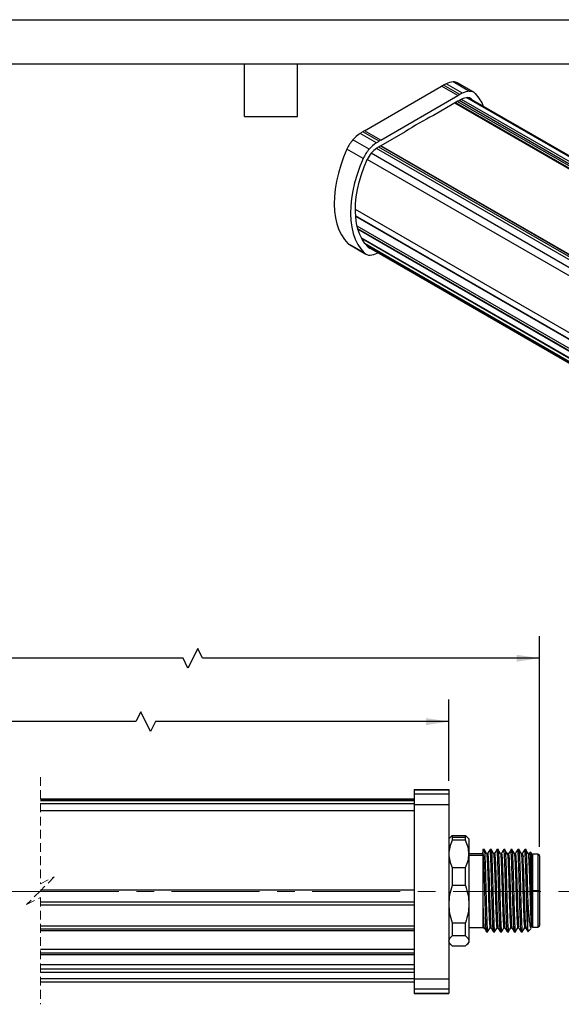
# Model space of a CAD drawing. Header units: millimetres. Extents: x 0 to 279, y 0 to 216.
# Tile 3 of 6: x 103 to 182, y 74 to 216. Entities that reach past the tile are written whole.
import ezdxf

# ---------------------------------------------------------------- set-up
doc = ezdxf.new("R2010")
doc.units = ezdxf.units.MM
doc.linetypes.add('CENTERX2', pattern=[20.32, 12.7, -2.54, 2.54, -2.54])
doc.linetypes.add('HIDDEN', pattern=[1.905, 1.27, -0.635])
doc.layers.add('CENTER', color=40, linetype='CENTERX2')
doc.layers.add('DIMENSIONS', color=140, linetype='Continuous', lineweight=25)
doc.layers.add('TEXT', color=140, linetype='Continuous', lineweight=25)
doc.styles.add('SLDTEXTSTYLE0', font='TXT', dxfattribs={"width": 0.7})
doc.dimstyles.new('SLDDIMSTYLE0', dxfattribs={"dimtxt": 2.158008, "dimasz": 3.302, "dimexe": 0, "dimexo": 0.0625, "dimgap": 0.539502, "dimtad": 0, "dimtih": 1, "dimtoh": 1, "dimdec": 1, "dimrnd": 1e-09, "dimzin": 12, "dimdsep": 46, "dimtxsty": 'SLDTEXTSTYLE0', "dimsah": 1, "dimcen": 0.09, "dimadec": 0, "dimazin": 3, "dimtfac": 1, "dimtdec": 1, "dimtofl": 0, "dimtmove": 0, "dimatfit": 3, "dimfxl": 0, "dimfrac": 2, "dimtolj": 1, "dimtzin": 12, "dimarcsym": 0})
doc.dimstyles.new('SLDDIMSTYLE3', dxfattribs={"dimtxt": 2.158008, "dimasz": 3.302, "dimexe": 0, "dimexo": 0.0625, "dimgap": 0.539502, "dimtad": 0, "dimtih": 1, "dimtoh": 1, "dimdec": 1, "dimrnd": 1e-09, "dimzin": 4, "dimdsep": 46, "dimtxsty": 'SLDTEXTSTYLE0', "dimsah": 1, "dimcen": 0.09, "dimadec": 0, "dimazin": 1, "dimtfac": 1, "dimtdec": 1, "dimtofl": 0, "dimtmove": 0, "dimatfit": 3, "dimfxl": 0, "dimfrac": 2, "dimtolj": 1, "dimtzin": 12, "dimarcsym": 0})

# ---------------------------------------------------------------- blocks, each defined once
blk = doc.blocks.new('_D_7')
at = {"layer": 'DIMENSIONS'}
for p, q in [((31.53, 106), (31.53, 117.74)), ((165.37, 106), (165.37, 117.74)), ((120.9, 115.98), (120.19, 114.57)), ((122.31, 113.16), (120.9, 115.98)), ((31.53, 114.57), (71.7, 114.57)), ((74.63, 114.57), (73.9, 114.57)), ((73.9, 114.57), (73.9, 111.14)), ((81.04, 114.57), (81.76, 114.57)), ((81.76, 114.57), (81.76, 111.14)), ((120.19, 114.57), (83.96, 114.57)), ((123.01, 114.57), (122.31, 113.16)), ((165.37, 114.57), (123.01, 114.57)), ((73.9, 111.14), (74.63, 111.14)), ((81.76, 111.14), (81.04, 111.14))]:
    blk.add_line(p, q, dxfattribs=at)
for points in [[(31.53, 114.57), (34.84, 114.06), (34.84, 115.08)], [(165.37, 114.57), (162.07, 115.08), (162.07, 114.06)]]:
    blk.add_solid(points, dxfattribs=at)
at = {"layer": 'DIMENSIONS', "char_height": 2.117, "attachment_point": 1, "style": 'SLDTEXTSTYLE0'}
for s, insert in [('210.0', (73.73, 117.78)), ('8.27', (74.63, 113.87))]:
    blk.add_mtext(s, dxfattribs=dict(at, insert=insert))
blk = doc.blocks.new('_D_8')
at = {"layer": 'DIMENSIONS'}
for p, q in [((31.53, 106), (31.53, 126.89)), ((178.47, 96.48), (178.47, 126.89)), ((129.11, 125.13), (127.7, 122.3)), ((129.82, 123.72), (129.11, 125.13)), ((31.53, 123.72), (71.7, 123.72)), ((74.63, 123.72), (73.9, 123.72)), ((73.9, 123.72), (73.9, 120.29)), ((81.04, 123.72), (81.76, 123.72)), ((81.76, 123.72), (81.76, 120.29)), ((127, 123.72), (83.96, 123.72)), ((127.7, 122.3), (127, 123.72)), ((178.47, 123.72), (129.82, 123.72)), ((73.9, 120.29), (74.63, 120.29)), ((81.76, 120.29), (81.04, 120.29))]:
    blk.add_line(p, q, dxfattribs=at)
for points in [[(31.53, 123.72), (34.84, 123.21), (34.84, 124.22)], [(178.47, 123.72), (175.17, 124.22), (175.17, 123.21)]]:
    blk.add_solid(points, dxfattribs=at)
at = {"layer": 'DIMENSIONS', "char_height": 2.117, "attachment_point": 1, "style": 'SLDTEXTSTYLE0'}
for s, insert in [('223.1', (73.73, 126.93)), ('8.78', (74.63, 123.01))]:
    blk.add_mtext(s, dxfattribs=dict(at, insert=insert))

msp = doc.modelspace()

# ---------------------------------------------------------------- linework, layer by layer
at = {"color": 7, "linetype": 'Continuous'}
msp.add_line((0, 215.9), (279.4, 215.9), dxfattribs=at)
for p, q in [((153.21, 199.87), (164.33, 206.3)), ((166.69, 204.94), (164.33, 206.3)), ((166.95, 205.08), (164.59, 206.44)), ((167.33, 205.28), (164.97, 206.64)), ((168.37, 205.56), (166.02, 206.92)), ((168.99, 205.42), (166.63, 206.78)), ((155.56, 198.51), (166.69, 204.94)), ((166.69, 204.12), (163.18, 202.09)), ((259.84, 149.86), (166.26, 203.87)), ((166.36, 203.93), (259.93, 149.91)), ((166.64, 204.09), (260.21, 150.07)), ((260.46, 150.21), (166.89, 204.23)), ((260.77, 150.39), (167.21, 204.4)), ((261.35, 150.72), (167.96, 204.64)), ((261.48, 150.79), (168.2, 204.64)), ((168.65, 204.42), (168.29, 204.63)), ((168.73, 204.33), (168.65, 204.42)), ((154.92, 198.12), (152.56, 199.48)), ((155.3, 198.36), (152.95, 199.72)), ((155.56, 198.51), (153.21, 199.87)), ((159.07, 199.72), (155.56, 197.7)), ((153.88, 197.19), (151.52, 198.55)), ((155.52, 197.67), (249.12, 143.63)), ((249.17, 143.67), (155.57, 197.7)), ((153.02, 195.86), (150.66, 197.22)), ((247.92, 142.48), (154.16, 196.61)), ((248.62, 143.23), (154.94, 197.31)), ((248.9, 143.47), (155.27, 197.52)), ((247.38, 141.6), (153.6, 195.74)), ((245.48, 134.48), (151.88, 188.52)), ((245.46, 133.59), (151.91, 187.59)), ((151.92, 187.52), (245.46, 133.52)), ((151.96, 187.49), (151.93, 187.44)), ((245.54, 132.19), (152.13, 186.11)), ((245.59, 131.82), (152.24, 185.71)), ((245.61, 131.7), (152.27, 185.59)), ((153.16, 182.23), (150.8, 183.59)), ((151.01, 183.43), (153.37, 182.06)), ((245.84, 130.67), (152.74, 184.41)), ((152.77, 184.36), (245.85, 130.62)), ((152.9, 184.28), (152.88, 184.26)), ((245.86, 130.58), (152.88, 184.26)), ((246.06, 129.99), (153.28, 183.55)), ((246.15, 129.76), (153.56, 183.21)), ((153.62, 183.16), (246.17, 129.73)), ((160.37, 104.78), (165.37, 104.78)), ((160.37, 104.78), (160.37, 104.73)), ((160.37, 104.78), (165.37, 104.78)), ((160.37, 104.78), (160.37, 104.78)), ((160.37, 104.73), (165.37, 104.73)), ((160.37, 104.73), (160.37, 104.14)), ((160.37, 104.14), (165.37, 104.14)), ((160.37, 104.14), (160.37, 102.61)), ((165.37, 104.78), (165.37, 104.73)), ((165.37, 104.78), (165.37, 104.78)), ((165.37, 104.73), (165.37, 104.14)), ((165.37, 104.14), (165.37, 102.61)), ((160.37, 103.38), (106.4, 103.38)), ((106.4, 103.18), (160.37, 103.18)), ((160.37, 103.18), (106.4, 103.18)), ((160.37, 103.14), (106.4, 103.14)), ((160.37, 102.69), (106.4, 102.69)), ((160.37, 102.61), (160.37, 77.41)), ((160.37, 102.61), (165.37, 102.61)), ((165.37, 102.61), (165.37, 77.41)), ((160.37, 101.69), (106.4, 101.69)), ((165.67, 97.92), (165.87, 98.12)), ((165.87, 98.12), (165.87, 97.88)), ((165.87, 98.12), (167.77, 98.12)), ((167.77, 97.88), (167.77, 98.12)), ((167.77, 98.12), (167.98, 97.92)), ((165.65, 97.94), (165.37, 97.66)), ((165.87, 97.88), (165.87, 97.43)), ((165.87, 97.88), (167.77, 97.88)), ((167.77, 97.43), (165.87, 97.43)), ((167.77, 97.43), (167.77, 97.88)), ((168.27, 97.66), (167.99, 97.94)), ((168.27, 97.66), (168.27, 95.46)), ((170.27, 95.46), (168.27, 95.46)), ((168.27, 95.46), (168.27, 88.21)), ((168.27, 95.28), (170.27, 95.28)), ((170.53, 96.11), (170.27, 96.11)), ((170.27, 96.11), (170.27, 95.9)), ((170.27, 95.9), (170.27, 95.73)), ((170.27, 95.9), (170.52, 95.9)), ((170.42, 95.15), (170.27, 95.73)), ((170.27, 95.73), (170.27, 94.93)), ((170.98, 95.51), (170.83, 95.51)), ((171.53, 96.11), (171.33, 96.11)), ((171.52, 95.9), (171.37, 95.9)), ((171.98, 95.51), (171.83, 95.51)), ((172.53, 96.11), (172.33, 96.11)), ((172.52, 95.9), (172.37, 95.9)), ((172.98, 95.51), (172.83, 95.51)), ((173.53, 96.11), (173.33, 96.11)), ((173.52, 95.9), (173.37, 95.9)), ((173.51, 95.96), (173.52, 95.9)), ((173.98, 95.51), (173.82, 95.51)), ((174.53, 96.11), (174.33, 96.11)), ((174.37, 95.9), (174.35, 96)), ((174.52, 95.9), (174.37, 95.9)), ((174.98, 95.51), (174.83, 95.51)), ((175.53, 96.11), (175.33, 96.11)), ((175.52, 95.9), (175.37, 95.9)), ((175.98, 95.51), (175.83, 95.51)), ((176.53, 96.11), (176.33, 96.11)), ((176.37, 95.9), (176.52, 95.9)), ((176.98, 95.51), (176.83, 95.51)), ((177.11, 95.74), (176.97, 95.49)), ((177.27, 95.61), (177.14, 95.74)), ((177.27, 95.61), (177.27, 90.83)), ((178.27, 95.41), (177.47, 95.41)), ((177.47, 95.41), (177.47, 90.16)), ((178.27, 90.16), (178.27, 95.41)), ((170.27, 94.93), (170.27, 88.89)), ((178.47, 95.21), (178.47, 90.16)), ((165.87, 93.49), (165.87, 90.9)), ((165.87, 93.49), (167.77, 93.49)), ((167.77, 90.9), (167.77, 93.49)), ((160.37, 90.22), (106.4, 90.22)), ((167.77, 90.9), (165.87, 90.9)), ((177.27, 90.83), (177.27, 88.89)), ((177.27, 90.16), (177.47, 90.16)), ((178.27, 90.16), (177.47, 90.16)), ((177.47, 90.16), (177.47, 84.91)), ((178.47, 90.16), (178.27, 90.16)), ((178.27, 84.91), (178.27, 90.16)), ((178.47, 90.16), (178.47, 85.11)), ((160.37, 88.48), (106.4, 88.48)), ((168.27, 88.21), (168.27, 82.91)), ((170.27, 88.89), (170.27, 85.12)), ((176.77, 84.6), (176.77, 88.62)), ((177.27, 88.89), (177.27, 85.12)), ((106.4, 88.11), (160.37, 88.11)), ((165.87, 85.53), (167.77, 85.53)), ((165.87, 85.53), (165.87, 83.63)), ((167.77, 83.63), (167.77, 85.53)), ((160.37, 85.06), (106.4, 85.06)), ((160.37, 84.59), (106.4, 84.59)), ((160.37, 84.37), (106.4, 84.37)), ((168.27, 84.86), (170.27, 84.86)), ((170.27, 85.12), (170.27, 84.74)), ((170.33, 84.81), (170.48, 84.81)), ((170.83, 84.21), (171.03, 84.21)), ((170.99, 84.22), (170.99, 84.22)), ((171.33, 84.81), (171.48, 84.81)), ((171.83, 84.21), (172.03, 84.21)), ((171.99, 84.22), (171.99, 84.22)), ((172.33, 84.81), (172.48, 84.81)), ((172.83, 84.21), (173.03, 84.21)), ((172.99, 84.22), (172.99, 84.22)), ((173.33, 84.81), (173.48, 84.81)), ((173.83, 84.21), (174.03, 84.21)), ((174.33, 84.81), (174.48, 84.81)), ((174.83, 84.21), (175.03, 84.21)), ((175.33, 84.81), (175.48, 84.81)), ((175.83, 84.21), (176.03, 84.21)), ((176.33, 84.81), (176.48, 84.81)), ((176.83, 84.27), (177.27, 84.71)), ((177.2, 84.81), (177.29, 84.96)), ((177.27, 85.12), (177.27, 84.95)), ((177.47, 84.91), (178.27, 84.91)), ((165.37, 82.66), (165.65, 82.38)), ((167.77, 83.63), (165.87, 83.63)), ((167.99, 82.38), (168.27, 82.66)), ((168.27, 82.91), (168.27, 82.66)), ((160.37, 81.66), (106.4, 81.66)), ((106.4, 81.2), (160.37, 81.2)), ((160.37, 81.12), (106.4, 81.12)), ((165.87, 82.19), (167.77, 82.19)), ((160.37, 80.92), (106.4, 80.92)), ((160.37, 79.44), (106.4, 79.44)), ((160.37, 78.84), (106.4, 78.84)), ((160.37, 78.36), (106.4, 78.36)), ((160.37, 77.42), (106.4, 77.42)), ((160.37, 76.97), (106.4, 76.97)), ((160.37, 76.94), (106.4, 76.94)), ((160.37, 76.93), (106.4, 76.93)), ((160.37, 77.41), (165.37, 77.41)), ((160.37, 77.41), (160.37, 75.97)), ((165.37, 77.41), (165.37, 75.97)), ((160.37, 75.97), (165.37, 75.97)), ((160.37, 75.97), (160.37, 75.38)), ((160.37, 75.38), (165.37, 75.38)), ((160.37, 75.38), (160.37, 75.34)), ((165.37, 75.97), (165.37, 75.38)), ((165.37, 75.38), (165.37, 75.34)), ((160.37, 75.34), (165.37, 75.34)), ((160.37, 75.34), (160.37, 75.33)), ((160.37, 75.33), (165.37, 75.33)), ((165.37, 75.34), (165.37, 75.33))]:
    msp.add_line(p, q)
at = {"color": 7, "linetype": 'HIDDEN', "lineweight": 18}
for p, q in [((106.4, 106.56), (106.4, 91.16)), ((106.4, 91.16), (108.4, 92.16)), ((108.4, 92.16), (106.4, 90.16)), ((106.4, 90.16), (104.4, 88.16)), ((104.4, 88.16), (106.4, 89.16)), ((106.4, 89.16), (106.4, 73.76))]:
    msp.add_line(p, q, dxfattribs=at)
at = {"flags": 128}
for points in [[(150.66, 197.22), (150.17, 196.06), (149.76, 194.89), (149.42, 193.73), (149.15, 192.57), (148.96, 191.44), (148.85, 190.34), (148.82, 189.28), (148.87, 188.26), (149, 187.3), (149.21, 186.41), (149.5, 185.58), (149.86, 184.83), (150.3, 184.17), (150.8, 183.59)], [(153.02, 195.86), (152.53, 194.7), (152.12, 193.53), (151.77, 192.36), (151.51, 191.21), (151.32, 190.08), (151.21, 188.98), (151.18, 187.92), (151.23, 186.9), (151.36, 185.94), (151.57, 185.05), (151.86, 184.22), (152.22, 183.47), (152.66, 182.81), (153.16, 182.23)], [(153.73, 183.04), (153.26, 183.58), (152.85, 184.2), (152.52, 184.89), (152.25, 185.66), (152.05, 186.5), (151.93, 187.39), (151.88, 188.33), (151.91, 189.32), (152.01, 190.35), (152.19, 191.4), (152.44, 192.47), (152.76, 193.56), (153.14, 194.65), (153.6, 195.73)], [(152.88, 184.26), (152.85, 184.21), (152.85, 184.21)], [(170.84, 95.49), (170.66, 95.8), (170.49, 96.1)], [(171.33, 96.1), (171.15, 95.8), (170.97, 95.5)], [(171.84, 95.49), (171.66, 95.8), (171.49, 96.1)], [(172.32, 96.1), (172.15, 95.8), (171.98, 95.51)], [(172.84, 95.5), (172.66, 95.8), (172.49, 96.1)], [(173.33, 96.1), (173.15, 95.8), (172.98, 95.51)], [(173.86, 95.43), (173.68, 95.73), (173.5, 96.03)], [(174.35, 96.08), (174.17, 95.78), (174, 95.48)], [(174.84, 95.5), (174.66, 95.8), (174.49, 96.1)], [(175.32, 96.1), (175.15, 95.8), (174.97, 95.49)], [(175.84, 95.49), (175.66, 95.8), (175.49, 96.1)], [(176.33, 96.1), (176.15, 95.8), (175.97, 95.5)], [(176.84, 95.49), (176.66, 95.8), (176.49, 96.1)], [(170.42, 95.15), (170.35, 95.04), (170.27, 94.93)], [(170.48, 84.81), (170.65, 84.51), (170.83, 84.21)], [(170.98, 84.21), (171.16, 84.51), (171.33, 84.81)], [(171.47, 84.82), (171.65, 84.52), (171.82, 84.21)], [(171.99, 84.21), (172.16, 84.51), (172.34, 84.82)], [(172.47, 84.82), (172.65, 84.51), (172.82, 84.21)], [(172.99, 84.21), (173.16, 84.51), (173.34, 84.82)], [(173.48, 84.81), (173.65, 84.51), (173.83, 84.21)], [(173.99, 84.21), (174.16, 84.51), (174.34, 84.82)], [(174.47, 84.81), (174.65, 84.51), (174.83, 84.21)], [(174.99, 84.21), (175.16, 84.51), (175.34, 84.82)], [(175.47, 84.82), (175.65, 84.52), (175.82, 84.21)], [(175.98, 84.21), (176.16, 84.51), (176.34, 84.82)], [(176.47, 84.81), (176.65, 84.51), (176.83, 84.21)]]:
    msp.add_lwpolyline(points, dxfattribs=at)
for centre, radius, start, end in [((174.13, 189.32), 19.6, 119.1255, 119.9992), ((167.87, 200.57), 6.73, 115.5006, 119.1565), ((166.18, 204.23), 2.7, 93.4381, 116.5534), ((166.08, 205.79), 1.13, 60.6781, 93.284), ((176.49, 187.96), 19.6, 119.1255, 119.9992), ((170.22, 199.21), 6.73, 115.5006, 119.1565), ((168.53, 202.87), 2.7, 93.4381, 116.5534), ((168.44, 204.48), 1.08, 43.4116, 93.8104), ((164.7, 201.09), 6.14, 21.8999, 42.3812), ((176.02, 187.95), 18.67, 119.1255, 119.9992), ((169.79, 199.15), 5.86, 115.5006, 119.1565), ((168.2, 202.57), 2.08, 93.4381, 116.5534), ((168.12, 203.92), 0.731, 43.4116, 93.8104), ((190.88, 149.36), 59.57, 117.7175, 122.2771), ((155.84, 194.73), 5.77, 124.6157, 138.5115), ((156.98, 192.97), 7.87, 120.8836, 124.1764), ((163.26, 182.45), 20.12, 119.9992, 120.8578), ((155.41, 195.1), 5.2, 138.3531, 155.8633), ((158.2, 193.37), 5.77, 124.6157, 138.5115), ((159.34, 191.61), 7.87, 120.8836, 124.1764), ((165.62, 181.09), 20.12, 119.9992, 120.8578), ((165.14, 181.1), 19.16, 119.9992, 120.8578), ((157.76, 193.74), 5.2, 138.3531, 155.8633), ((156.8, 194.3), 3.51, 138.3531, 155.8633), ((157.51, 193.67), 4.46, 124.6157, 138.5115), ((158.83, 191.67), 6.85, 120.8836, 124.1764), ((151.54, 184.33), 1.04, 225.1462, 239.9557), ((153.92, 183.01), 1.09, 225.7893, 273.7604), ((154.23, 183.55), 0.711, 225.3427, 264.9582), ((153.83, 184.61), 2.7, 273.4381, 296.5534), ((152.24, 188.06), 6.49, 295.471, 296.7252), ((177.47, 95.21), 0.2, 90.0002, 180.001), ((178.27, 95.21), 0.2, 359.999, 89.9998), ((177.47, 85.11), 0.2, 179.999, 269.9998), ((178.27, 85.11), 0.2, 270.0002, 0.001)]:
    msp.add_arc(centre, radius, start, end)
for points, knots in [([(165.87, 97.43), (165.72, 97.1), (165.45, 96.47), (165.4, 95.78), (165.37, 95.46)], [0, 0, 0, 0, 0.525044, 1, 1, 1, 1]), ([(168.27, 95.46), (168.25, 95.78), (168.2, 96.47), (167.92, 97.1), (167.77, 97.43)], [0, 0, 0, 0, 0.474979, 1, 1, 1, 1]), ([(165.37, 95.46), (165.4, 95.13), (165.45, 94.45), (165.72, 93.82), (165.87, 93.49)], [0, 0, 0, 0, 0.47498, 1, 1, 1, 1]), ([(167.77, 93.49), (167.92, 93.82), (168.2, 94.45), (168.25, 95.13), (168.27, 95.46)], [0, 0, 0, 0, 0.525045, 1, 1, 1, 1]), ([(170.48, 96.08), (170.48, 96.09), (170.53, 96.14), (170.53, 96.02), (170.52, 95.9)], [0, 0, 0, 0, 0.078617, 1, 1, 1, 1]), ([(170.52, 95.9), (170.53, 95.77), (170.56, 95.42), (170.59, 94.82), (170.62, 94.03), (170.65, 93.09), (170.68, 92.04), (170.71, 90.92), (170.74, 89.77), (170.77, 88.64), (170.8, 87.56), (170.83, 86.58), (170.87, 85.74), (170.88, 85.06), (170.95, 84.61), (170.91, 84.32), (170.97, 84.24), (170.98, 84.23)], [0, 0, 0, 0, 0.035251, 0.088012, 0.156276, 0.23743, 0.32836, 0.425575, 0.525343, 0.623831, 0.717259, 0.802039, 0.874917, 0.933101, 0.97437, 0.997186, 1, 1, 1, 1]), ([(170.84, 95.48), (170.84, 95.48), (170.89, 95.43), (170.86, 95.22), (170.91, 94.9), (170.93, 94.42), (170.96, 93.83), (170.98, 93.12), (171.01, 92.33), (171.04, 91.47), (171.06, 90.57), (171.09, 89.67), (171.12, 88.77), (171.14, 87.92), (171.17, 87.13), (171.2, 86.43), (171.23, 85.85), (171.24, 85.37), (171.3, 85.08), (171.26, 84.86), (171.32, 84.83), (171.33, 84.82)], [0, 0, 0, 0, 0.0013125, 0.0189106, 0.0505784, 0.0953506, 0.152003, 0.2188273, 0.2938918, 0.3749898, 0.4597286, 0.5456413, 0.6301868, 0.7108907, 0.7853957, 0.8514815, 0.9072683, 0.9510499, 0.9816435, 0.9981294, 1, 1, 1, 1]), ([(170.98, 95.5), (170.98, 95.5), (171, 95.54), (171.03, 95.28), (171.04, 95.14), (171.08, 94.65), (171.1, 94.11), (171.13, 93.41), (171.16, 92.62), (171.19, 91.74), (171.21, 90.82), (171.24, 89.87), (171.27, 88.93), (171.3, 88.03), (171.33, 87.2), (171.35, 86.46), (171.39, 85.86), (171.39, 85.34), (171.47, 85.1), (171.42, 84.81), (171.47, 84.82), (171.47, 84.83)], [0, 0, 0, 0, 0.000462, 0.0098, 0.034642, 0.074354, 0.127758, 0.193075, 0.268298, 0.350949, 0.438425, 0.527907, 0.616516, 0.701441, 0.779926, 0.849485, 0.907884, 0.953239, 0.984171, 0.999684, 1, 1, 1, 1]), ([(171.37, 95.9), (171.38, 96.02), (171.38, 96.14), (171.33, 96.09), (171.33, 96.08)], [0, 0, 0, 0, 0.921383, 1, 1, 1, 1]), ([(171.82, 84.24), (171.82, 84.25), (171.76, 84.32), (171.8, 84.61), (171.73, 85.06), (171.72, 85.74), (171.68, 86.58), (171.65, 87.56), (171.62, 88.64), (171.59, 89.77), (171.56, 90.92), (171.53, 92.04), (171.5, 93.09), (171.47, 94.03), (171.44, 94.82), (171.41, 95.42), (171.38, 95.77), (171.37, 95.9)], [0, 0, 0, 0, 0.001596, 0.02444, 0.065759, 0.124014, 0.196982, 0.281865, 0.375407, 0.474016, 0.573905, 0.671239, 0.76228, 0.843533, 0.911881, 0.964706, 1, 1, 1, 1]), ([(171.48, 96.08), (171.48, 96.09), (171.53, 96.14), (171.53, 96.02), (171.52, 95.9)], [0, 0, 0, 0, 0.078617, 1, 1, 1, 1]), ([(171.52, 95.9), (171.53, 95.77), (171.56, 95.42), (171.59, 94.82), (171.62, 94.03), (171.65, 93.09), (171.68, 92.04), (171.71, 90.92), (171.74, 89.77), (171.77, 88.64), (171.8, 87.56), (171.83, 86.58), (171.87, 85.74), (171.88, 85.06), (171.95, 84.61), (171.91, 84.32), (171.97, 84.24), (171.98, 84.23)], [0, 0, 0, 0, 0.035251, 0.088012, 0.156276, 0.23743, 0.32836, 0.425575, 0.525343, 0.623831, 0.717259, 0.802038, 0.874917, 0.933101, 0.97437, 0.997186, 1, 1, 1, 1]), ([(171.84, 95.48), (171.84, 95.46), (171.88, 95.36), (171.88, 95.12), (171.92, 94.73), (171.94, 94.21), (171.97, 93.56), (171.99, 92.82), (172.02, 92), (172.05, 91.12), (172.07, 90.22), (172.1, 89.31), (172.13, 88.43), (172.16, 87.6), (172.18, 86.85), (172.21, 86.18), (172.24, 85.66), (172.26, 85.2), (172.29, 85.04), (172.3, 84.78), (172.32, 84.82), (172.33, 84.82)], [0, 0, 0, 0, 0.006722, 0.029829, 0.066693, 0.116174, 0.176906, 0.247056, 0.324597, 0.407247, 0.49257, 0.578079, 0.661247, 0.739639, 0.810966, 0.873102, 0.924284, 0.962942, 0.988058, 0.998934, 1, 1, 1, 1]), ([(171.98, 95.5), (171.98, 95.5), (171.99, 95.54), (172.03, 95.29), (172.04, 95.15), (172.08, 94.67), (172.1, 94.14), (172.13, 93.44), (172.16, 92.65), (172.19, 91.78), (172.21, 90.85), (172.24, 89.9), (172.27, 88.96), (172.3, 88.06), (172.33, 87.23), (172.35, 86.49), (172.39, 85.88), (172.39, 85.36), (172.47, 85.1), (172.41, 84.82), (172.47, 84.83), (172.48, 84.83)], [0, 0, 0, 0, 0.000166, 0.008981, 0.033314, 0.072545, 0.125529, 0.190492, 0.265441, 0.347909, 0.435294, 0.524784, 0.613498, 0.698622, 0.777396, 0.847317, 0.906153, 0.951988, 0.983445, 0.999491, 1, 1, 1, 1]), ([(172.37, 95.9), (172.38, 96.02), (172.38, 96.14), (172.33, 96.09), (172.33, 96.08)], [0, 0, 0, 0, 0.921383, 1, 1, 1, 1]), ([(172.82, 84.24), (172.82, 84.25), (172.76, 84.32), (172.8, 84.61), (172.73, 85.06), (172.72, 85.74), (172.68, 86.58), (172.65, 87.56), (172.62, 88.64), (172.59, 89.77), (172.56, 90.92), (172.53, 92.04), (172.5, 93.09), (172.47, 94.03), (172.44, 94.82), (172.41, 95.42), (172.38, 95.77), (172.37, 95.9)], [0, 0, 0, 0, 0.001767, 0.024607, 0.065919, 0.124165, 0.19712, 0.281988, 0.375514, 0.474106, 0.573978, 0.671295, 0.76232, 0.84356, 0.911896, 0.964712, 1, 1, 1, 1]), ([(172.48, 96.08), (172.48, 96.09), (172.53, 96.14), (172.53, 96.02), (172.52, 95.9)], [0, 0, 0, 0, 0.078616, 1, 1, 1, 1]), ([(172.52, 95.9), (172.53, 95.77), (172.56, 95.42), (172.59, 94.82), (172.62, 94.03), (172.65, 93.09), (172.68, 92.04), (172.71, 90.92), (172.74, 89.77), (172.77, 88.64), (172.8, 87.56), (172.83, 86.58), (172.87, 85.74), (172.88, 85.06), (172.95, 84.61), (172.91, 84.32), (172.97, 84.24), (172.98, 84.23)], [0, 0, 0, 0, 0.035251, 0.088012, 0.156277, 0.237431, 0.32836, 0.425576, 0.525343, 0.623832, 0.717259, 0.802039, 0.874918, 0.933102, 0.97437, 0.997186, 1, 1, 1, 1]), ([(172.83, 95.49), (172.84, 95.49), (172.89, 95.5), (172.84, 95.23), (172.92, 95.01), (172.92, 94.53), (172.95, 93.97), (172.98, 93.28), (173, 92.51), (173.03, 91.66), (173.06, 90.77), (173.09, 89.86), (173.11, 88.97), (173.14, 88.1), (173.17, 87.3), (173.19, 86.58), (173.22, 85.96), (173.24, 85.47), (173.28, 85.12), (173.28, 84.91), (173.32, 84.83), (173.33, 84.82)], [0, 0, 0, 0, 0.000461, 0.014967, 0.043548, 0.085532, 0.13962, 0.204307, 0.277642, 0.357506, 0.441545, 0.527284, 0.612224, 0.693852, 0.769784, 0.837797, 0.895869, 0.942354, 0.975826, 0.995437, 1, 1, 1, 1]), ([(172.98, 95.51), (172.99, 95.48), (173.03, 95.37), (173.04, 95.11), (173.08, 94.71), (173.1, 94.15), (173.13, 93.47), (173.16, 92.68), (173.18, 91.81), (173.21, 90.88), (173.24, 89.94), (173.27, 89), (173.3, 88.09), (173.33, 87.26), (173.35, 86.51), (173.39, 85.9), (173.39, 85.38), (173.47, 85.1), (173.41, 84.84), (173.47, 84.83), (173.48, 84.83)], [0, 0, 0, 0, 0.008243, 0.032061, 0.070804, 0.123357, 0.187953, 0.262613, 0.344881, 0.432157, 0.521639, 0.610441, 0.695745, 0.774794, 0.845064, 0.904324, 0.950632, 0.982606, 0.999184, 1, 1, 1, 1]), ([(173.37, 95.9), (173.38, 96.02), (173.38, 96.14), (173.33, 96.09), (173.33, 96.08)], [0, 0, 0, 0, 0.921384, 1, 1, 1, 1]), ([(173.82, 84.24), (173.82, 84.24), (173.76, 84.32), (173.8, 84.61), (173.73, 85.06), (173.72, 85.74), (173.68, 86.58), (173.65, 87.56), (173.62, 88.64), (173.59, 89.77), (173.56, 90.92), (173.53, 92.04), (173.5, 93.09), (173.47, 94.03), (173.44, 94.82), (173.41, 95.42), (173.38, 95.77), (173.37, 95.9)], [0, 0, 0, 0, 0.002052, 0.024885, 0.066186, 0.124414, 0.197348, 0.282193, 0.375692, 0.474256, 0.5741, 0.671389, 0.762388, 0.843604, 0.911921, 0.964722, 1, 1, 1, 1]), ([(173.52, 95.9), (173.53, 95.77), (173.56, 95.42), (173.59, 94.82), (173.62, 94.03), (173.65, 93.09), (173.68, 92.04), (173.71, 90.92), (173.74, 89.77), (173.77, 88.64), (173.8, 87.56), (173.83, 86.58), (173.87, 85.74), (173.88, 85.06), (173.95, 84.61), (173.91, 84.32), (173.97, 84.24), (173.98, 84.23)], [0, 0, 0, 0, 0.035251, 0.088012, 0.156277, 0.237431, 0.32836, 0.425576, 0.525343, 0.623832, 0.717259, 0.802039, 0.874917, 0.933101, 0.97437, 0.997186, 1, 1, 1, 1]), ([(173.85, 95.43), (173.86, 95.36), (173.89, 95.18), (173.91, 94.82), (173.94, 94.32), (173.96, 93.7), (173.99, 92.98), (174.02, 92.17), (174.04, 91.3), (174.07, 90.4), (174.1, 89.49), (174.12, 88.6), (174.15, 87.75), (174.18, 86.98), (174.2, 86.3), (174.24, 85.75), (174.24, 85.27), (174.3, 85.07), (174.28, 84.79), (174.32, 84.82), (174.33, 84.83)], [0, 0, 0, 0, 0.018311, 0.052666, 0.100041, 0.15911, 0.228082, 0.304976, 0.387486, 0.47321, 0.559605, 0.644123, 0.724292, 0.797714, 0.862275, 0.916018, 0.957429, 0.985248, 0.998804, 1, 1, 1, 1]), ([(174, 95.41), (174.01, 95.37), (174.08, 95.08), (174.07, 94.35), (174.15, 93.17), (174.19, 91.65), (174.24, 89.98), (174.3, 88.33), (174.31, 86.86), (174.44, 85.78), (174.35, 85.12), (174.47, 84.9), (174.48, 84.88)], [0, 0, 0, 0, 0.012602, 0.085638, 0.202795, 0.351593, 0.516139, 0.678847, 0.822331, 0.931267, 0.994071, 1, 1, 1, 1]), ([(174.82, 84.24), (174.82, 84.24), (174.76, 84.32), (174.8, 84.61), (174.73, 85.06), (174.72, 85.74), (174.68, 86.58), (174.65, 87.56), (174.62, 88.64), (174.59, 89.77), (174.56, 90.92), (174.53, 92.04), (174.5, 93.09), (174.47, 94.03), (174.44, 94.82), (174.41, 95.42), (174.38, 95.77), (174.37, 95.9)], [0, 0, 0, 0, 0.001978, 0.024813, 0.066116, 0.124349, 0.197289, 0.28214, 0.375646, 0.474217, 0.574068, 0.671364, 0.762371, 0.843593, 0.911914, 0.96472, 1, 1, 1, 1]), ([(174.48, 96.08), (174.48, 96.09), (174.53, 96.14), (174.53, 96.02), (174.52, 95.9)], [0, 0, 0, 0, 0.078619, 1, 1, 1, 1]), ([(174.52, 95.9), (174.53, 95.77), (174.56, 95.42), (174.59, 94.82), (174.62, 94.03), (174.65, 93.09), (174.68, 92.04), (174.71, 90.92), (174.74, 89.77), (174.77, 88.64), (174.8, 87.56), (174.83, 86.58), (174.87, 85.74), (174.88, 85.06), (174.95, 84.61), (174.91, 84.32), (174.97, 84.24), (174.98, 84.23)], [0, 0, 0, 0, 0.035251, 0.088012, 0.156276, 0.23743, 0.32836, 0.425575, 0.525342, 0.623831, 0.717259, 0.802039, 0.874917, 0.933101, 0.97437, 0.997186, 1, 1, 1, 1]), ([(174.83, 95.5), (174.83, 95.5), (174.87, 95.53), (174.85, 95.24), (174.9, 95.07), (174.92, 94.59), (174.95, 94.05), (174.97, 93.37), (175, 92.61), (175.03, 91.77), (175.06, 90.88), (175.08, 89.97), (175.11, 89.07), (175.14, 88.2), (175.16, 87.38), (175.19, 86.65), (175.22, 86.02), (175.24, 85.52), (175.28, 85.15), (175.28, 84.92), (175.32, 84.83), (175.33, 84.81)], [0, 0, 0, 0, 0.000164, 0.012731, 0.039473, 0.079781, 0.132424, 0.195912, 0.26834, 0.347595, 0.431337, 0.517091, 0.602343, 0.684562, 0.761344, 0.830409, 0.889736, 0.937579, 0.97253, 0.993622, 1, 1, 1, 1]), ([(174.98, 95.45), (175, 95.42), (175.09, 95.16), (175.05, 94.47), (175.15, 93.34), (175.18, 91.85), (175.23, 90.19), (175.29, 88.53), (175.32, 87.03), (175.41, 85.88), (175.38, 85.19), (175.46, 84.92), (175.47, 84.88)], [0, 0, 0, 0, 0.01134, 0.077938, 0.189713, 0.334769, 0.497617, 0.660853, 0.807035, 0.920549, 0.98931, 1, 1, 1, 1]), ([(175.37, 95.9), (175.38, 96.02), (175.38, 96.14), (175.33, 96.09), (175.33, 96.08)], [0, 0, 0, 0, 0.921383, 1, 1, 1, 1]), ([(175.82, 84.24), (175.82, 84.25), (175.76, 84.32), (175.8, 84.61), (175.73, 85.06), (175.72, 85.74), (175.68, 86.58), (175.65, 87.56), (175.62, 88.64), (175.59, 89.77), (175.56, 90.92), (175.53, 92.04), (175.5, 93.09), (175.47, 94.03), (175.44, 94.82), (175.41, 95.42), (175.38, 95.77), (175.37, 95.9)], [0, 0, 0, 0, 0.001649, 0.024492, 0.065809, 0.124061, 0.197024, 0.281903, 0.37544, 0.474043, 0.573927, 0.671256, 0.762292, 0.843541, 0.911885, 0.964708, 1, 1, 1, 1]), ([(175.48, 96.08), (175.48, 96.09), (175.53, 96.14), (175.53, 96.02), (175.52, 95.9)], [0, 0, 0, 0, 0.0786376, 1, 1, 1, 1]), ([(175.52, 95.9), (175.53, 95.77), (175.56, 95.42), (175.59, 94.82), (175.62, 94.03), (175.65, 93.09), (175.68, 92.04), (175.71, 90.92), (175.74, 89.77), (175.77, 88.64), (175.8, 87.56), (175.83, 86.58), (175.87, 85.74), (175.88, 85.06), (175.95, 84.61), (175.91, 84.32), (175.97, 84.24), (175.98, 84.23)], [0, 0, 0, 0, 0.035251, 0.088012, 0.156276, 0.23743, 0.32836, 0.425575, 0.525342, 0.623831, 0.717259, 0.802038, 0.874917, 0.933101, 0.97437, 0.997186, 1, 1, 1, 1]), ([(175.84, 95.48), (175.84, 95.47), (175.88, 95.4), (175.87, 95.2), (175.91, 94.85), (175.93, 94.36), (175.96, 93.75), (175.99, 93.03), (176.01, 92.22), (176.04, 91.36), (176.07, 90.46), (176.09, 89.55), (176.12, 88.66), (176.15, 87.81), (176.18, 87.03), (176.2, 86.34), (176.23, 85.78), (176.24, 85.3), (176.31, 85.08), (176.27, 84.81), (176.32, 84.82), (176.33, 84.83)], [0, 0, 0, 0, 0.0024882, 0.0217416, 0.0549952, 0.1013037, 0.1593383, 0.2273651, 0.303415, 0.3852141, 0.4703807, 0.5563834, 0.6406962, 0.7208391, 0.7944289, 0.8593357, 0.9135969, 0.9556866, 0.9843095, 0.9987817, 1, 1, 1, 1]), ([(175.98, 95.44), (176, 95.42), (176.13, 95.23), (176.01, 94.56), (176.16, 93.51), (176.17, 92.05), (176.23, 90.41), (176.28, 88.73), (176.32, 87.2), (176.39, 86), (176.39, 85.25), (176.46, 84.92), (176.48, 84.86)], [0, 0, 0, 0, 0.00558, 0.065858, 0.172411, 0.313913, 0.475256, 0.639199, 0.788222, 0.906409, 0.981166, 1, 1, 1, 1]), ([(176.37, 95.9), (176.38, 96.02), (176.38, 96.14), (176.33, 96.09), (176.33, 96.08)], [0, 0, 0, 0, 0.921383, 1, 1, 1, 1]), ([(176.77, 84.6), (176.75, 84.91), (176.71, 85.68), (176.67, 87.02), (176.62, 88.67), (176.57, 90.46), (176.53, 92.22), (176.48, 93.78), (176.44, 94.98), (176.39, 95.65), (176.37, 95.9)], [0, 0, 0, 0, 0.082418, 0.204817, 0.35525, 0.519005, 0.680066, 0.82268, 0.932906, 1, 1, 1, 1]), ([(176.48, 96.08), (176.48, 96.09), (176.53, 96.14), (176.53, 96.02), (176.52, 95.9)], [0, 0, 0, 0, 0.078617, 1, 1, 1, 1]), ([(176.52, 95.9), (176.53, 95.77), (176.56, 95.42), (176.59, 94.82), (176.62, 94.03), (176.65, 93.09), (176.68, 92.04), (176.71, 90.92), (176.74, 89.77), (176.76, 89), (176.77, 88.62)], [0, 0, 0, 0, 0.0565069, 0.1410827, 0.2505108, 0.3806004, 0.5263607, 0.6821963, 0.8421232, 1, 1, 1, 1]), ([(176.84, 95.49), (176.84, 95.45), (176.88, 95.33), (176.89, 95.06), (176.92, 94.64), (176.95, 94.09), (176.97, 93.42), (177, 92.66), (177.03, 91.83), (177.05, 90.94), (177.08, 90.03), (177.11, 89.13), (177.13, 88.26), (177.16, 87.44), (177.19, 86.7), (177.21, 86.06), (177.24, 85.55), (177.26, 85.25), (177.27, 85.12)], [0, 0, 0, 0, 0.011153, 0.037742, 0.078385, 0.131833, 0.19659, 0.270692, 0.352003, 0.438097, 0.526448, 0.614456, 0.699509, 0.779129, 0.850934, 0.912848, 0.963016, 1, 1, 1, 1]), ([(176.98, 95.43), (176.99, 95.43), (177.2, 95.42), (176.94, 94.55), (177.19, 93.73), (177.15, 92.23), (177.23, 90.62), (177.26, 89.47), (177.27, 88.89)], [0, 0, 0, 0, 0.004085, 0.091085, 0.254455, 0.476858, 0.734552, 1, 1, 1, 1]), ([(177.13, 95.73), (177.13, 95.73), (177.19, 95.73), (177.11, 95.47), (177.19, 95.22), (177.18, 94.72), (177.21, 94.13), (177.22, 93.41), (177.24, 92.61), (177.25, 91.74), (177.27, 91.13), (177.27, 90.83)], [0, 0, 0, 0, 0.00142, 0.035304, 0.1014, 0.197617, 0.320941, 0.467565, 0.633016, 0.812288, 1, 1, 1, 1]), ([(170.82, 84.23), (170.82, 84.23), (170.75, 84.24), (170.82, 84.52), (170.73, 84.82), (170.74, 85.38), (170.7, 86.04), (170.67, 86.85), (170.65, 87.76), (170.62, 88.74), (170.59, 89.77), (170.56, 90.81), (170.54, 91.83), (170.51, 92.79), (170.48, 93.68), (170.45, 94.45), (170.43, 94.93), (170.42, 95.15)], [0, 0, 0, 0, 0.00082, 0.018205, 0.051842, 0.100748, 0.163417, 0.237906, 0.3219, 0.412785, 0.507733, 0.60379, 0.697965, 0.787327, 0.869096, 0.940729, 1, 1, 1, 1]), ([(165.87, 90.9), (165.72, 90.45), (165.44, 89.58), (165.39, 88.66), (165.37, 88.21)], [0, 0, 0, 0, 0.518612, 1, 1, 1, 1]), ([(167.77, 90.9), (167.92, 90.44), (168.2, 89.56), (168.25, 88.65), (168.27, 88.21)], [0, 0, 0, 0, 0.531214, 1, 1, 1, 1]), ([(165.37, 88.21), (165.39, 87.77), (165.44, 86.85), (165.72, 85.98), (165.87, 85.53)], [0, 0, 0, 0, 0.481412, 1, 1, 1, 1]), ([(168.27, 88.21), (168.25, 87.78), (168.2, 86.87), (167.92, 85.99), (167.77, 85.53)], [0, 0, 0, 0, 0.468839, 1, 1, 1, 1]), ([(170.27, 88.89), (170.28, 88.59), (170.3, 88), (170.33, 87.18), (170.35, 86.44), (170.39, 85.84), (170.39, 85.32), (170.47, 85.1), (170.42, 84.8), (170.48, 84.82), (170.48, 84.82)], [0, 0, 0, 0, 0.222427, 0.427704, 0.609363, 0.761526, 0.879333, 0.959159, 0.998486, 1, 1, 1, 1]), ([(176.77, 88.62), (176.79, 88.32), (176.83, 87.74), (176.89, 86.93), (176.96, 86.23), (177, 85.64), (177.1, 85.21), (177.09, 84.92), (177.17, 84.83), (177.17, 84.82)], [0, 0, 0, 0, 0.2362983, 0.4502122, 0.6363511, 0.7902363, 0.9084435, 0.9887905, 1, 1, 1, 1]), ([(170.27, 85.12), (170.27, 85.07), (170.28, 85), (170.32, 84.78), (170.33, 84.81), (170.33, 84.81)], [0, 0, 0, 0, 0.735896, 0.998123, 1, 1, 1, 1]), ([(176.77, 84.6), (176.77, 84.39), (176.77, 84.15), (176.81, 84.28), (176.81, 84.29)], [0, 0, 0, 0, 0.907008, 1, 1, 1, 1]), ([(165.87, 83.63), (165.73, 83.52), (165.48, 83.33), (165.4, 83.04), (165.37, 82.91)], [0, 0, 0, 0, 0.5852654, 1, 1, 1, 1]), ([(165.87, 82.19), (165.72, 82.3), (165.47, 82.49), (165.4, 82.79), (165.37, 82.91)], [0, 0, 0, 0, 0.597265, 1, 1, 1, 1]), ([(167.77, 83.63), (167.92, 83.52), (168.17, 83.33), (168.24, 83.03), (168.27, 82.91)], [0, 0, 0, 0, 0.597235, 1, 1, 1, 1]), ([(168.27, 82.91), (168.24, 82.79), (168.17, 82.49), (167.92, 82.3), (167.77, 82.19)], [0, 0, 0, 0, 0.4027853, 1, 1, 1, 1])]:
    msp.add_open_spline(points, degree=3, knots=knots)
at = {"layer": 'CENTER', "linetype": 'CENTERX2', "lineweight": 18}
for p, q in [((106.75, 90.06), (25.18, 90.06)), ((199, 90.06), (106.4, 90.06))]:
    msp.add_line(p, q, dxfattribs=at)
at = {"layer": 'TEXT'}
for p, q in [((6.35, 209.55), (273.05, 209.55)), ((135.89, 201.93), (135.89, 209.55)), ((143.51, 201.93), (143.51, 209.55)), ((135.89, 201.93), (143.51, 201.93))]:
    msp.add_line(p, q, dxfattribs=at)

# ---------------------------------------------------------------- dimensions: what is measured, and where the dimension line sits
at = {"layer": 'DIMENSIONS'}
for base, p1, p2, text, dimstyle, picture, middle in [((178.47, 123.72), (31.53, 104.73), (178.47, 95.21), '223.1', 'SLDDIMSTYLE0', '_D_8', (77.83, 123.72)), ((31.53, 114.57), (165.37, 104.73), (31.53, 104.73), '210.0', 'SLDDIMSTYLE3', '_D_7', (77.83, 114.57))]:
    dim = msp.add_linear_dim(base=base, p1=p1, p2=p2, text=text, dimstyle=dimstyle, dxfattribs=at)
    dim.commit()
    dim.dimension.update_dxf_attribs({"geometry": picture, "text_midpoint": middle, "dimtype": 160})

doc.saveas('drawing.dxf')
